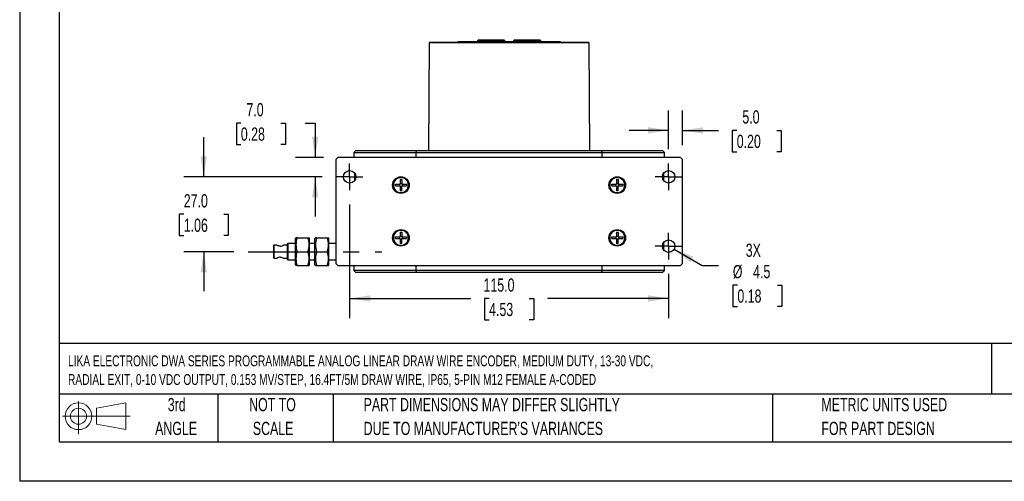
# Model space of a CAD drawing. Header units: millimetres. Extents: x 0 to 629, y 0 to 486.
# Tile 1 of 8: x 0 to 355, y 0 to 167. Entities that reach past the tile are written whole.
import ezdxf

# ---------------------------------------------------------------- set-up
doc = ezdxf.new("R2010")
doc.units = ezdxf.units.MM
doc.header["$LTSCALE"] = 2.25
doc.linetypes.add('CENTERX2', pattern=[20.32, 12.7, -2.54, 2.54, -2.54])
doc.layers.add('CENTER', color=40, linetype='CENTERX2')
doc.layers.add('SLD-DEFPOINTS', color=7, linetype='Continuous')
doc.layers.add('DIMENSIONS', color=140, linetype='Continuous', lineweight=25)
doc.layers.add('TEXT', color=140, linetype='Continuous', lineweight=25)
doc.styles.add('SLDTEXTSTYLE0', font='TXT', dxfattribs={"width": 0.7})
doc.dimstyles.new('SLDDIMSTYLE0', dxfattribs={"dimtxt": 4.855518, "dimasz": 7.4295, "dimexe": 0, "dimexo": 0.0625, "dimgap": 1.213879, "dimtad": 0, "dimtih": 1, "dimtoh": 1, "dimdec": 1, "dimrnd": 1e-09, "dimzin": 4, "dimdsep": 46, "dimtxsty": 'SLDTEXTSTYLE0', "dimsah": 1, "dimcen": 0.09, "dimadec": 0, "dimazin": 1, "dimtfac": 1, "dimtdec": 1, "dimtofl": 0, "dimtmove": 0, "dimatfit": 3, "dimfxl": 0, "dimfrac": 2, "dimtolj": 1, "dimtzin": 12, "dimarcsym": 0})
doc.dimstyles.new('SLDDIMSTYLE1', dxfattribs={"dimtxt": 4.855518, "dimasz": 7.4295, "dimexe": 0, "dimexo": 0.0625, "dimgap": 1.213879, "dimtad": 0, "dimtih": 1, "dimtoh": 1, "dimdec": 1, "dimrnd": 1e-09, "dimzin": 4, "dimdsep": 46, "dimtxsty": 'SLDTEXTSTYLE0', "dimsah": 1, "dimcen": 0.09, "dimadec": 0, "dimazin": 1, "dimtfac": 1, "dimtdec": 1, "dimtmove": 0, "dimatfit": 0, "dimfxl": 0, "dimfrac": 2, "dimtolj": 1, "dimtzin": 12, "dimarcsym": 0})
doc.dimstyles.new('SLDDIMSTYLE7', dxfattribs={"dimtxt": 4.855518, "dimasz": 7.4295, "dimexe": 0, "dimexo": 0.0625, "dimgap": 1.213879, "dimtad": 0, "dimtih": 1, "dimtoh": 1, "dimdec": 1, "dimrnd": 1e-09, "dimzin": 12, "dimdsep": 46, "dimtxsty": 'SLDTEXTSTYLE0', "dimsah": 1, "dimcen": 0, "dimadec": 0, "dimazin": 3, "dimtfac": 1, "dimtdec": 1, "dimtofl": 0, "dimtmove": 0, "dimatfit": 3, "dimfxl": 0, "dimfrac": 2, "dimtolj": 1, "dimtzin": 12, "dimarcsym": 0})

# ---------------------------------------------------------------- blocks, each defined once
blk = doc.blocks.new('Block11')
at = {"color": 7, "linetype": 'Continuous', "lineweight": 18}
for p, q in [((5.82, 11.95), (5.82, 0)), ((12.33, 9.38), (22.89, 11.32)), ((22.89, 11.32), (22.89, 1.65)), ((12.33, 3.59), (12.33, 9.38)), ((0, 6.48), (24.47, 6.48)), ((12.33, 3.59), (22.89, 1.65))]:
    blk.add_line(p, q, dxfattribs=at)
for radius in [4.84, 2.89]:
    blk.add_circle((5.82, 6.48), radius, dxfattribs=at)
blk = doc.blocks.new('Block12')
at = {"layer": 'SLD-DEFPOINTS'}
blk.add_blockref('Block11', (0, 0), dxfattribs=at)
blk = doc.blocks.new('SW_NOTE_0')
at = {"layer": 'TEXT', "color": 0, "linetype": 'CENTERX2', "lineweight": 18, "char_height": 3.9192, "attachment_point": 1, "style": 'SLDTEXTSTYLE0'}
for s, insert in [('LIKA ELECTRONIC DWA SERIES PROGRAMMABLE ANALOG LINEAR DRAW WIRE ENCODER, MEDIUM DUTY, 13-30 VDC,', (0, 5.05)), ('RADIAL EXIT, 0-10 VDC OUTPUT, 0.153 MV/STEP, 16.4FT/5M DRAW WIRE, IP65, 5-PIN M12 FEMALE A-CODED', (0, -1.68))]:
    blk.add_mtext(s, dxfattribs=dict(at, insert=insert))
blk = doc.blocks.new('SW_NOTE_0_3')
at = {"layer": 'TEXT', "color": 0, "linetype": 'CENTERX2', "lineweight": 18, "char_height": 4.7625, "attachment_point": 1, "style": 'SLDTEXTSTYLE0'}
for s, insert in [('PART DIMENSIONS MAY DIFFER SLIGHTLY', (0, 6.14)), ("DUE TO MANUFACTURER'S VARIANCES", (0, -2.46))]:
    blk.add_mtext(s, dxfattribs=dict(at, insert=insert))
blk = doc.blocks.new('SW_NOTE_0_4')
at = {"layer": 'TEXT', "color": 0, "linetype": 'CENTERX2', "lineweight": 18, "char_height": 4.762, "attachment_point": 2, "style": 'SLDTEXTSTYLE0'}
for s, insert in [('NOT TO', (11.83, 6.14)), ('SCALE', (12.05, -2.46))]:
    blk.add_mtext(s, dxfattribs=dict(at, insert=insert))
blk = doc.blocks.new('SW_NOTE_0_5')
at = {"layer": 'TEXT', "color": 0, "linetype": 'CENTERX2', "lineweight": 18, "char_height": 4.762, "attachment_point": 2, "style": 'SLDTEXTSTYLE0'}
for s, insert in [('3rd', (5.21, 6.14)), ('ANGLE', (4.99, -2.46))]:
    blk.add_mtext(s, dxfattribs=dict(at, insert=insert))
blk = doc.blocks.new('SW_NOTE_0_6')
at = {"layer": 'TEXT', "color": 0, "linetype": 'CENTERX2', "lineweight": 18, "char_height": 4.7625, "attachment_point": 1, "style": 'SLDTEXTSTYLE0'}
for s, insert in [('METRIC UNITS USED', (0, 6.14)), ('FOR PART DESIGN', (0, -2.46))]:
    blk.add_mtext(s, dxfattribs=dict(at, insert=insert))
blk = doc.blocks.new('_D_21')
at = {"layer": 'DIMENSIONS'}
for p, q in [((233.98, 119.81), (233.98, 133.76)), ((238.98, 121.27), (238.98, 133.76)), ((233.98, 126.61), (219.7, 126.61)), ((238.98, 126.61), (251.98, 126.61)), ((258.55, 126.61), (256.92, 126.61)), ((256.92, 126.61), (256.92, 118.89)), ((272.98, 126.61), (274.61, 126.61)), ((274.61, 126.61), (274.61, 118.89)), ((256.92, 118.89), (258.55, 118.89)), ((274.61, 118.89), (272.98, 118.89))]:
    blk.add_line(p, q, dxfattribs=at)
for points in [[(233.98, 126.61), (226.55, 127.75), (226.55, 125.47)], [(238.98, 126.61), (246.41, 125.47), (246.41, 127.75)]]:
    blk.add_solid(points, dxfattribs=at)
at = {"layer": 'DIMENSIONS', "char_height": 4.762, "attachment_point": 1, "style": 'SLDTEXTSTYLE0'}
for s, insert in [('5.0', (260.57, 133.84)), ('0.20', (258.55, 125.03))]:
    blk.add_mtext(s, dxfattribs=dict(at, insert=insert))
blk = doc.blocks.new('_D_22')
at = {"layer": 'DIMENSIONS'}
for p, q in [((79.75, 129.22), (78.12, 129.22)), ((78.12, 129.22), (78.12, 121.51)), ((94.17, 129.22), (95.81, 129.22)), ((95.81, 129.22), (95.81, 121.51)), ((102.93, 129.22), (106.56, 129.22)), ((106.56, 129.22), (106.56, 116.85)), ((78.12, 121.51), (79.75, 121.51)), ((95.81, 121.51), (94.17, 121.51)), ((109.56, 116.85), (99.42, 116.85)), ((109.02, 109.85), (99.42, 109.85)), ((106.56, 109.85), (106.56, 95.56))]:
    blk.add_line(p, q, dxfattribs=at)
for points in [[(106.56, 116.85), (107.71, 124.28), (105.42, 124.28)], [(106.56, 109.85), (105.42, 102.42), (107.71, 102.42)]]:
    blk.add_solid(points, dxfattribs=at)
at = {"layer": 'DIMENSIONS', "char_height": 4.762, "attachment_point": 1, "style": 'SLDTEXTSTYLE0'}
for s, insert in [('7.0', (81.77, 136.45)), ('0.28', (79.75, 127.65))]:
    blk.add_mtext(s, dxfattribs=dict(at, insert=insert))
blk = doc.blocks.new('_D_23')
at = {"layer": 'DIMENSIONS'}
for p, q in [((235.93, 83.72), (246.09, 77.86)), ((246.09, 77.86), (251.95, 77.86)), ((258.78, 70.81), (257.15, 70.81)), ((257.15, 70.81), (257.15, 63.09)), ((273.21, 70.81), (274.84, 70.81)), ((274.84, 70.81), (274.84, 63.09)), ((257.15, 63.09), (258.78, 63.09)), ((274.84, 63.09), (273.21, 63.09))]:
    blk.add_line(p, q, dxfattribs=at)
blk.add_solid([(235.93, 83.72), (241.79, 79.02), (242.94, 81)], dxfattribs=at)
at = {"layer": 'DIMENSIONS', "char_height": 4.762, "attachment_point": 1, "style": 'SLDTEXTSTYLE0'}
for s, insert in [('3X', (261.8, 85.75)), ('%%c', (257.14, 78.03)), ('4.5', (264.47, 78.03)), ('0.18', (258.78, 69.23))]:
    blk.add_mtext(s, dxfattribs=dict(at, insert=insert))
blk = doc.blocks.new('_D_24')
at = {"layer": 'DIMENSIONS'}
for p, q in [((118.98, 99.88), (118.98, 58.82)), ((233.98, 74.88), (233.98, 58.82)), ((118.98, 65.97), (162.69, 65.97)), ((169.27, 65.97), (167.64, 65.97)), ((167.64, 65.97), (167.64, 58.25)), ((183.7, 65.97), (185.33, 65.97)), ((185.33, 65.97), (185.33, 58.25)), ((233.98, 65.97), (190.28, 65.97)), ((167.64, 58.25), (169.27, 58.25)), ((185.33, 58.25), (183.7, 58.25))]:
    blk.add_line(p, q, dxfattribs=at)
for points in [[(118.98, 65.97), (126.41, 64.82), (126.41, 67.11)], [(233.98, 65.97), (226.55, 67.11), (226.55, 64.82)]]:
    blk.add_solid(points, dxfattribs=at)
at = {"layer": 'DIMENSIONS', "char_height": 4.762, "attachment_point": 1, "style": 'SLDTEXTSTYLE0'}
for s, insert in [('115.0', (167.25, 73.19)), ('4.53', (169.27, 64.39))]:
    blk.add_mtext(s, dxfattribs=dict(at, insert=insert))
blk = doc.blocks.new('_D_25')
at = {"layer": 'DIMENSIONS'}
for p, q in [((66.38, 109.85), (66.38, 124.14)), ((109.02, 109.85), (59.24, 109.85)), ((59.17, 96.35), (57.54, 96.35)), ((57.54, 96.35), (57.54, 88.63)), ((73.6, 96.35), (75.23, 96.35)), ((75.23, 96.35), (75.23, 88.63)), ((57.54, 88.63), (59.17, 88.63)), ((75.23, 88.63), (73.6, 88.63)), ((77.22, 82.85), (59.24, 82.85)), ((66.38, 82.85), (66.38, 68.56))]:
    blk.add_line(p, q, dxfattribs=at)
for points in [[(66.38, 109.85), (67.53, 117.28), (65.24, 117.28)], [(66.38, 82.85), (65.24, 75.42), (67.53, 75.42)]]:
    blk.add_solid(points, dxfattribs=at)
at = {"layer": 'DIMENSIONS', "char_height": 4.762, "attachment_point": 1, "style": 'SLDTEXTSTYLE0'}
for s, insert in [('27.0', (59.17, 103.58)), ('1.06', (59.17, 94.77))]:
    blk.add_mtext(s, dxfattribs=dict(at, insert=insert))
blk = doc.blocks.new('SW_CENTERMARKSYMBOL_6')
at = {"layer": 'CENTER', "color": 0}
for p, q in [((0, 2.54), (0, 4.79)), ((-2.54, 0), (-4.79, 0)), ((0, 0), (-2.54, 0)), ((0, 0), (0, 2.54)), ((0, 0), (0, -2.54)), ((0, 0), (2.54, 0)), ((2.54, 0), (4.79, 0)), ((0, -2.54), (0, -4.79))]:
    blk.add_line(p, q, dxfattribs=at)
blk = doc.blocks.new('SW_CENTERMARKSYMBOL_7')
at = {"layer": 'CENTER', "color": 0}
for p, q in [((0, 2.54), (0, 4.79)), ((-2.54, 0), (-4.79, 0)), ((0, 0), (-2.54, 0)), ((0, 0), (0, 2.54)), ((0, 0), (0, -2.54)), ((0, 0), (2.54, 0)), ((2.54, 0), (4.79, 0)), ((0, -2.54), (0, -4.79))]:
    blk.add_line(p, q, dxfattribs=at)
blk = doc.blocks.new('SW_CENTERMARKSYMBOL_8')
at = {"layer": 'CENTER', "color": 0}
for p, q in [((0, 2.54), (0, 4.79)), ((-2.54, 0), (-4.79, 0)), ((0, 0), (-2.54, 0)), ((0, 0), (0, 2.54)), ((0, 0), (0, -2.54)), ((0, 0), (2.54, 0)), ((2.54, 0), (4.79, 0)), ((0, -2.54), (0, -4.79))]:
    blk.add_line(p, q, dxfattribs=at)

msp = doc.modelspace()

# ---------------------------------------------------------------- linework, layer by layer
at = {"color": 7, "linetype": 'Continuous'}
for p in [(0.01, 485.78), (628.66, 0.01)]:
    msp.add_line(p, (0.01, 0.01), dxfattribs=at)
for p, q in [((147.67, 158.15), (147.43, 119.35)), ((205.3, 158.15), (147.67, 158.15)), ((205.1, 158.35), (147.87, 158.35)), ((157.98, 158.53), (157.98, 158.35)), ((194.98, 158.53), (157.98, 158.53)), ((165.04, 158.88), (165.03, 158.77)), ((165.03, 158.77), (174.94, 158.77)), ((174.92, 158.88), (165.04, 158.88)), ((174.63, 159.12), (165.34, 159.12)), ((169.48, 158.54), (169.48, 158.53)), ((170.9, 158.54), (169.48, 158.54)), ((171.31, 158.54), (170.9, 158.54)), ((170.9, 158.53), (170.9, 158.54)), ((171.31, 158.53), (171.31, 158.54)), ((171.68, 158.54), (171.31, 158.54)), ((171.68, 158.53), (171.68, 158.54)), ((172.08, 158.54), (171.68, 158.54)), ((172.08, 158.53), (172.08, 158.54)), ((173.48, 158.54), (172.08, 158.54)), ((173.48, 158.53), (173.48, 158.54)), ((174.94, 158.77), (174.92, 158.88)), ((175.46, 158.53), (175.46, 158.58)), ((175.46, 158.58), (175.86, 158.58)), ((175.86, 158.53), (175.86, 158.58)), ((175.86, 158.58), (176.62, 158.58)), ((176.62, 158.58), (177.83, 158.58)), ((176.62, 158.53), (176.62, 158.58)), ((177.83, 158.54), (177.83, 158.58)), ((178.04, 158.88), (178.03, 158.77)), ((178.03, 158.77), (187.94, 158.77)), ((187.92, 158.88), (178.04, 158.88)), ((187.63, 159.12), (178.34, 159.12)), ((179.48, 158.54), (179.48, 158.53)), ((181.27, 158.54), (179.48, 158.54)), ((181.68, 158.54), (181.28, 158.54)), ((181.28, 158.53), (181.28, 158.54)), ((181.68, 158.54), (181.68, 158.53)), ((183.48, 158.54), (181.68, 158.54)), ((183.48, 158.53), (183.48, 158.54)), ((187.94, 158.77), (187.92, 158.88)), ((194.98, 158.35), (194.98, 158.53)), ((205.53, 119.35), (205.3, 158.15)), ((121.23, 119.35), (120.48, 118.59)), ((120.48, 118.6), (120.48, 116.85)), ((121.23, 119.35), (143.13, 119.35)), ((143.13, 119.35), (142.88, 118.6)), ((142.88, 118.6), (142.88, 116.85)), ((142.88, 118.6), (210.08, 118.6)), ((143.13, 119.35), (209.83, 119.35)), ((210.08, 118.6), (209.83, 119.35)), ((209.83, 119.35), (231.73, 119.35)), ((210.08, 116.85), (210.08, 118.6)), ((232.49, 118.59), (231.73, 119.35)), ((232.48, 116.85), (232.48, 118.6)), ((113.98, 116.1), (114.73, 116.85)), ((113.98, 116.1), (113.98, 78.6)), ((238.23, 116.85), (114.73, 116.85)), ((238.23, 116.85), (238.98, 116.1)), ((238.98, 78.6), (238.98, 116.1)), ((120.48, 111.53), (120.48, 111.35)), ((120.48, 111.35), (120.66, 111.35)), ((120.68, 111.32), (120.68, 108.38)), ((232.28, 108.38), (232.28, 111.32)), ((232.31, 111.35), (232.48, 111.35)), ((232.48, 111.35), (232.48, 111.53)), ((135.48, 107.15), (137.01, 107.15)), ((135.48, 106.55), (135.48, 107.15)), ((135.48, 106.55), (137.01, 106.55)), ((136.98, 107.15), (136.98, 106.55)), ((137.18, 108.85), (137.78, 108.85)), ((137.18, 108.85), (137.18, 107.32)), ((137.78, 107.35), (137.18, 107.35)), ((137.78, 108.85), (137.78, 107.35)), ((137.95, 106.55), (139.48, 106.55)), ((137.98, 107.15), (139.48, 107.15)), ((137.98, 106.55), (137.98, 107.15)), ((139.48, 107.15), (139.48, 106.55)), ((213.48, 107.15), (215.01, 107.15)), ((213.48, 106.55), (213.48, 107.15)), ((213.48, 106.55), (215.01, 106.55)), ((214.98, 107.15), (214.98, 106.55)), ((215.18, 108.85), (215.78, 108.85)), ((215.18, 108.85), (215.18, 107.32)), ((215.78, 107.35), (215.18, 107.35)), ((215.78, 108.85), (215.78, 107.35)), ((215.95, 106.55), (217.48, 106.55)), ((215.98, 107.15), (217.48, 107.15)), ((215.98, 106.55), (215.98, 107.15)), ((217.48, 107.15), (217.48, 106.55)), ((137.18, 106.38), (137.18, 104.85)), ((137.78, 106.35), (137.18, 106.35)), ((137.78, 104.85), (137.18, 104.85)), ((137.78, 104.85), (137.78, 106.38)), ((215.18, 106.38), (215.18, 104.85)), ((215.78, 106.35), (215.18, 106.35)), ((215.78, 104.85), (215.18, 104.85)), ((215.78, 104.85), (215.78, 106.38)), ((137.18, 89.85), (137.78, 89.85)), ((137.18, 89.85), (137.18, 88.32)), ((137.78, 89.85), (137.78, 88.35)), ((215.18, 89.85), (215.78, 89.85)), ((215.18, 89.85), (215.18, 88.32)), ((215.78, 89.85), (215.78, 88.35)), ((96.68, 85.85), (96.48, 85.65)), ((96.48, 85.65), (96.48, 80.05)), ((99.48, 85.85), (96.68, 85.85)), ((96.68, 85.85), (96.68, 79.85)), ((99.61, 87.85), (99.48, 87.62)), ((99.48, 78.08), (99.48, 87.62)), ((100.06, 87.85), (99.63, 87.85)), ((100.06, 87.85), (103.91, 87.85)), ((103.91, 87.85), (104.34, 87.85)), ((104.48, 87.62), (104.35, 87.85)), ((104.48, 82.85), (104.48, 87.62)), ((106.48, 85.85), (104.48, 85.85)), ((106.61, 87.85), (106.48, 87.62)), ((106.48, 78.08), (106.48, 87.62)), ((107.06, 87.85), (106.63, 87.85)), ((107.06, 87.85), (110.91, 87.85)), ((110.91, 87.85), (111.34, 87.85)), ((111.48, 87.62), (111.35, 87.85)), ((111.48, 82.85), (111.48, 87.62)), ((113.98, 85.85), (111.48, 85.85)), ((135.48, 88.15), (137.01, 88.15)), ((135.48, 87.55), (135.48, 88.15)), ((135.48, 87.55), (137.01, 87.55)), ((136.98, 88.15), (136.98, 87.55)), ((137.78, 88.35), (137.18, 88.35)), ((137.18, 87.38), (137.18, 85.85)), ((137.78, 87.35), (137.18, 87.35)), ((137.78, 85.85), (137.18, 85.85)), ((137.78, 85.85), (137.78, 87.38)), ((137.95, 87.55), (139.48, 87.55)), ((137.98, 88.15), (139.48, 88.15)), ((137.98, 87.55), (137.98, 88.15)), ((139.48, 88.15), (139.48, 87.55)), ((213.48, 88.15), (215.01, 88.15)), ((213.48, 87.55), (213.48, 88.15)), ((213.48, 87.55), (215.01, 87.55)), ((214.98, 88.15), (214.98, 87.55)), ((215.78, 88.35), (215.18, 88.35)), ((215.18, 87.38), (215.18, 85.85)), ((215.78, 87.35), (215.18, 87.35)), ((215.78, 85.85), (215.18, 85.85)), ((215.78, 85.85), (215.78, 87.38)), ((215.95, 87.55), (217.48, 87.55)), ((215.98, 88.15), (217.48, 88.15)), ((215.98, 87.55), (215.98, 88.15)), ((217.48, 88.15), (217.48, 87.55)), ((232.28, 83.38), (232.28, 86.32)), ((91.68, 85.2), (91.48, 85)), ((91.48, 85), (91.48, 80.7)), ((92.8, 85.2), (91.68, 85.2)), ((91.68, 85.2), (91.68, 80.5)), ((96.48, 85.2), (95.17, 85.2)), ((100.06, 82.85), (103.91, 82.85)), ((104.48, 78.08), (104.48, 82.85)), ((107.06, 82.85), (110.91, 82.85)), ((111.48, 78.08), (111.48, 82.85)), ((232.48, 83.35), (232.31, 83.35)), ((232.48, 83.17), (232.48, 83.35)), ((91.48, 80.7), (91.68, 80.5)), ((91.68, 80.5), (92.79, 80.5)), ((95.17, 80.5), (96.48, 80.5)), ((96.48, 80.05), (96.68, 79.85)), ((96.68, 79.85), (99.48, 79.85)), ((104.48, 79.85), (106.48, 79.85)), ((111.48, 79.85), (113.98, 79.85)), ((114.73, 77.85), (113.98, 78.6)), ((238.98, 78.6), (238.23, 77.85)), ((99.48, 78.08), (99.61, 77.85)), ((100.06, 77.85), (99.62, 77.85)), ((100.06, 77.85), (103.91, 77.85)), ((103.91, 77.85), (104.35, 77.85)), ((104.35, 77.85), (104.48, 78.08)), ((106.48, 78.08), (106.61, 77.85)), ((107.06, 77.85), (106.62, 77.85)), ((107.06, 77.85), (110.91, 77.85)), ((110.91, 77.85), (111.35, 77.85)), ((111.35, 77.85), (111.48, 78.08)), ((114.73, 77.85), (238.23, 77.85)), ((120.47, 76.11), (121.23, 75.35)), ((120.48, 77.85), (120.48, 76.1)), ((143.13, 75.35), (121.23, 75.35)), ((142.88, 77.85), (142.88, 76.1)), ((142.88, 76.1), (143.13, 75.35)), ((210.08, 76.1), (142.88, 76.1)), ((209.83, 75.35), (143.13, 75.35)), ((209.83, 75.35), (210.08, 76.1)), ((231.73, 75.35), (209.83, 75.35)), ((210.08, 76.1), (210.08, 77.85)), ((231.73, 75.35), (232.49, 76.11)), ((232.48, 76.1), (232.48, 77.85))]:
    msp.add_line(p, q)
at = {"flags": 128}
for points in [[(120.5, 118.6), (120.62, 118.6), (121.08, 118.6), (121.89, 118.6), (123.03, 118.6), (124.5, 118.6), (126.28, 118.6), (128.36, 118.6), (130.74, 118.6), (133.4, 118.6), (136.33, 118.6), (139.49, 118.6), (142.88, 118.6)], [(210.08, 118.6), (213.47, 118.6), (216.64, 118.6), (219.56, 118.6), (222.22, 118.6), (224.6, 118.6), (226.69, 118.6), (228.47, 118.6), (229.94, 118.6), (231.07, 118.6), (231.88, 118.6), (232.35, 118.6), (232.46, 118.6)], [(93.98, 84.8), (93.68, 84.83), (93.4, 84.9), (93.13, 85.01), (92.9, 85.13), (92.79, 85.2), (92.8, 85.19)], [(93.98, 80.9), (94.29, 80.87), (94.57, 80.8), (94.84, 80.68), (95.07, 80.56), (95.18, 80.5), (95.17, 80.51)], [(142.88, 76.1), (139.49, 76.1), (136.32, 76.1), (133.4, 76.1), (130.74, 76.1), (128.36, 76.1), (126.28, 76.1), (124.5, 76.1), (123.03, 76.1), (121.89, 76.1), (121.08, 76.1), (120.61, 76.1), (120.5, 76.1)], [(232.46, 76.1), (232.35, 76.1), (231.88, 76.1), (231.07, 76.1), (229.93, 76.1), (228.47, 76.1), (226.69, 76.1), (224.6, 76.1), (222.22, 76.1), (219.56, 76.1), (216.64, 76.1), (213.47, 76.1), (210.08, 76.1)]]:
    msp.add_lwpolyline(points, dxfattribs=at)
for centre, radius in [((118.98, 109.85), 2.25), ((233.98, 109.85), 2.25), ((137.48, 106.85), 3), ((137.48, 106.85), 2.81), ((215.48, 106.85), 3), ((215.48, 106.85), 2.81), ((137.48, 87.85), 3), ((137.48, 87.85), 2.81), ((215.48, 87.85), 3), ((215.48, 87.85), 2.81), ((233.98, 84.85), 2.25)]:
    msp.add_circle(centre, radius)
for centre, radius, start, end in [((147.87, 158.15), 0.2, 90, 179.65), ((164.73, 158.82), 0.3, 285.2036, 350), ((165.34, 158.82), 0.3, 90, 170), ((174.63, 158.82), 0.3, 10, 90), ((175.23, 158.82), 0.3, 190, 254.7964), ((177.73, 158.82), 0.3, 285.2036, 350), ((178.34, 158.82), 0.3, 90, 170), ((187.63, 158.82), 0.3, 10, 90), ((188.23, 158.82), 0.3, 190, 254.7964), ((205.1, 158.15), 0.2, 0.35, 90), ((137.48, 106.85), 2.71, 0, 180), ((137.48, 106.85), 2.71, 180, 0), ((137.01, 107.32), 0.17, 270, 0), ((137.01, 106.38), 0.17, 0, 90), ((137.98, 107.35), 0.2, 180, 270), ((137.95, 106.38), 0.17, 90, 180), ((215.48, 106.85), 2.71, 0, 180), ((215.48, 106.85), 2.71, 180, 0), ((215.01, 107.32), 0.17, 270, 0), ((215.01, 106.38), 0.17, 0, 90), ((215.98, 107.35), 0.2, 180, 270), ((215.95, 106.38), 0.17, 90, 180), ((137.48, 87.85), 2.71, 0, 180), ((215.48, 87.85), 2.71, 0, 180), ((106.97, 85.35), 7.35, 160.1019, 199.8981), ((97, 85.35), 7.35, 340.1019, 19.8981), ((113.97, 85.35), 7.35, 160.1019, 199.8981), ((104, 85.35), 7.35, 340.1019, 19.8981), ((137.48, 87.85), 2.71, 180, 0), ((137.01, 88.32), 0.17, 270, 0), ((137.01, 87.38), 0.17, 0, 90), ((137.98, 88.35), 0.2, 180, 270), ((137.95, 87.38), 0.17, 90, 180), ((215.48, 87.85), 2.71, 180, 0), ((215.01, 88.32), 0.17, 270, 0), ((215.01, 87.38), 0.17, 0, 90), ((215.98, 88.35), 0.2, 180, 270), ((215.95, 87.38), 0.17, 90, 180), ((93.85, 87.2), 2.4, 273.2094, 303.3858), ((106.97, 80.35), 7.35, 160.1019, 199.8981), ((97, 80.35), 7.35, 340.1019, 19.8981), ((113.97, 80.35), 7.35, 160.1019, 199.8981), ((104, 80.35), 7.35, 340.1019, 19.8981), ((94.13, 78.45), 2.45, 93.5082, 123.1006)]:
    msp.add_arc(centre, radius, start, end)
at = {"layer": 'CENTER'}
msp.add_line((82.4, 82.85), (130.57, 82.85), dxfattribs=at)
at = {"layer": 'TEXT'}
for p, q in [((14.29, 471.49), (14.29, 14.29)), ((614.36, 49.78), (14.29, 49.78)), ((350.46, 49.78), (350.46, 31.43)), ((614.36, 31.43), (14.29, 31.43)), ((71.44, 31.43), (71.44, 14.29)), ((112.98, 31.43), (112.98, 14.29)), ((271.45, 31.43), (271.45, 14.29)), ((14.29, 14.29), (614.36, 14.29))]:
    msp.add_line(p, q, dxfattribs=at)

# ---------------------------------------------------------------- block references
at = {"layer": 'CENTER'}
for name, p in [('SW_CENTERMARKSYMBOL_6', (118.98, 109.85)), ('SW_CENTERMARKSYMBOL_8', (233.98, 109.85)), ('SW_CENTERMARKSYMBOL_7', (233.98, 84.85))]:
    msp.add_blockref(name, p, dxfattribs=at)
at = {"layer": 'SLD-DEFPOINTS'}
msp.add_blockref('Block12', (15.39, 17), dxfattribs=at)
at = {"layer": 'TEXT', "linetype": 'CENTERX2', "lineweight": 18}
for name, p in [('SW_NOTE_0', (17.43, 40.37)), ('SW_NOTE_0_5', (51.41, 23.93)), ('SW_NOTE_0_4', (79.33, 23.93)), ('SW_NOTE_0_3', (124.02, 23.93)), ('SW_NOTE_0_6', (289.08, 23.93))]:
    msp.add_blockref(name, p, dxfattribs=at)

# ---------------------------------------------------------------- dimensions: what is measured, and where the dimension line sits
at = {"layer": 'DIMENSIONS'}
for base, p2, picture, middle in [((106.56, 116.85), (114.73, 116.85), '_D_22', (106.56, 129.22)), ((66.38, 82.85), (82.4, 82.85), '_D_25', (66.38, 96.35))]:
    dim = msp.add_linear_dim(base=base, p1=(114.19, 109.85), p2=p2, angle=90, dimstyle='SLDDIMSTYLE1', dxfattribs=at)
    dim.commit()
    dim.dimension.update_dxf_attribs({"geometry": picture, "text_midpoint": middle, "dimtype": 160})
for base, p1, p2, dimstyle, picture, middle in [((238.98, 126.61), (233.98, 114.64), (238.98, 116.1), 'SLDDIMSTYLE1', '_D_21', (265.77, 126.61)), ((233.98, 65.97), (118.98, 105.06), (233.98, 80.06), 'SLDDIMSTYLE0', '_D_24', (176.48, 65.97))]:
    dim = msp.add_linear_dim(base=base, p1=p1, p2=p2, dimstyle=dimstyle, dxfattribs=at)
    dim.commit()
    dim.dimension.update_dxf_attribs({"geometry": picture, "text_midpoint": middle, "dimtype": 160})
dim = msp.add_diameter_dim_2p(p1=(232.03, 85.97), p2=(235.93, 83.72), text='3X\\P<>', dimstyle='SLDDIMSTYLE7', dxfattribs=at)
dim.commit()
dim.dimension.update_dxf_attribs({"geometry": '_D_23', "text_midpoint": (266, 74.67), "dimtype": 163})

doc.saveas('drawing.dxf')
